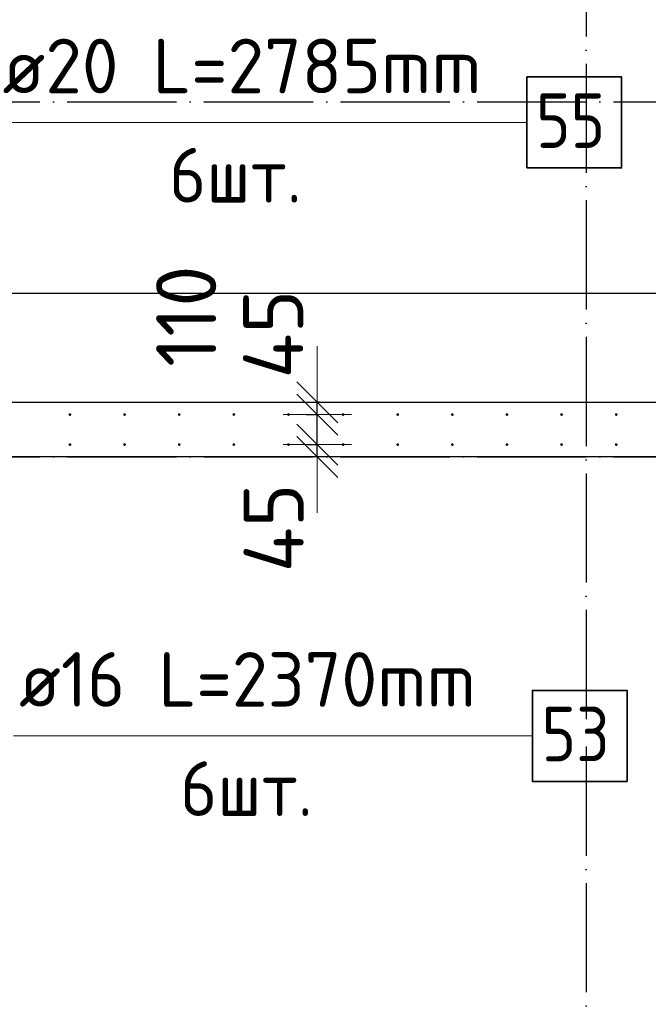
# Model space of a CAD drawing. Header units: millimetres. Extents: x 123094 to 184385, y 26948 to 48500.
# Tile 24 of 104: x 126526 to 128828, y 41895 to 45501. Entities that reach past the tile are written whole.
import ezdxf

# ---------------------------------------------------------------- set-up
doc = ezdxf.new("R2010")
doc.units = ezdxf.units.MM
doc.header["$PDMODE"] = 65
doc.linetypes.add('______11', pattern=[500, 400, -50, 0, -50])
doc.linetypes.add('______5', pattern=[1100, 800, -100, 100, -100])
for name, color, linetype, lineweight in [('Арм.стержн. Выпуски', 180, 'Continuous', 35), ('Размерная линия_ общее', 7, 'Continuous', 13), ('Стена_ общее', 7, 'Continuous', 35), ('Фундамент_ общее', 7, 'Continuous', 35)]:
    doc.layers.add(name, color=color, linetype=linetype, lineweight=lineweight)
doc.layers.add('Осевая линия_ общее', color=7, linetype='______5', lineweight=13, true_color=0xa0a0a0)
doc.styles.add('ISOCPEUR', font='ISOCPEUR')
doc.dimstyles.new('DIMSTYLE_3', dxfattribs={"dimtxt": 220, "dimasz": 250, "dimexe": 0, "dimexo": 0, "dimgap": 110, "dimtad": 2, "dimdec": 0, "dimrnd": 5, "dimzin": 12, "dimdsep": 46, "dimtxsty": 'ISOCPEUR', "dimblk1": 'ALL_ML_STRICH', "dimblk2": 'ALL_ML_STRICH', "dimsah": 1, "dimcen": 0, "dimclrd": 7, "dimclre": 256, "dimclrt": 7, "dimadec": 0, "dimazin": 0, "dimtfac": 1, "dimtdec": 0, "dimtix": 1, "dimtmove": 2, "dimatfit": 3, "dimfxl": 0, "dimtzin": 0, "dimlwd": 0, "dimlwe": -3, "dimarcsym": 0})
doc.dimstyles.new('DIMSTYLE_5', dxfattribs={"dimtxt": 220, "dimasz": 250, "dimexe": 0, "dimexo": 0, "dimgap": 110, "dimtad": 2, "dimdec": 0, "dimrnd": 5, "dimzin": 12, "dimdsep": 46, "dimtxsty": 'ISOCPEUR', "dimblk1": 'ALL_ML_STRICH', "dimblk2": 'ALL_ML_STRICH', "dimsah": 1, "dimcen": 0, "dimclrd": 7, "dimclre": 256, "dimclrt": 7, "dimadec": 0, "dimazin": 0, "dimtfac": 1, "dimtdec": 0, "dimtix": 1, "dimtmove": 2, "dimatfit": 3, "dimfxl": 0, "dimtvp": 1.2, "dimtzin": 0, "dimlwd": 0, "dimlwe": -3, "dimarcsym": 0})

# ---------------------------------------------------------------- blocks, each defined once
blk = doc.blocks.new('ALL_ML_STRICH')
at = {"color": 0, "linetype": 'ByBlock', "lineweight": -2}
for p, q in [((0, -0.5), (0, 0.5)), ((-0.3, -0.3), (0.3, 0.3)), ((-1, 0), (0.5, 0))]:
    blk.add_line(p, q, dxfattribs=at)
blk = doc.blocks.new('*D96')
at = {"layer": 'DEFPOINTS', "color": 7, "linetype": 'Continuous', "lineweight": 13, "transparency": 33554687}
for p in [(127560, 43945), (127615.4, 43900), (127654.7, 43900)]:
    blk.add_point(p, dxfattribs=at)
at = {"layer": 'Размерная линия_ общее', "color": 253, "linetype": 'Continuous', "lineweight": -2, "true_color": 0xa0a0a0, "transparency": 33554687}
for p, q in [((127580, 43945), (127615.4, 43945)), ((127634.7, 43900), (127615.4, 43900))]:
    blk.add_line(p, q, dxfattribs=at)
at = {"layer": 'Размерная линия_ общее', "color": 7, "linetype": 'Continuous', "lineweight": -2, "transparency": 33554687}
blk.add_line((127615.4, 43900), (127615.4, 43945), dxfattribs=at)
at = {"layer": 'Размерная линия_ общее', "color": 7, "linetype": 'Continuous', "lineweight": 13, "transparency": 33554687, "xscale": 250, "yscale": 250, "zscale": 250}
for p, rotation in [((127615.4, 43900), 270), ((127615.4, 43945), 90)]:
    blk.add_blockref('ALL_ML_STRICH', p, dxfattribs=dict(at, rotation=rotation))
at = {"layer": 'Размерная линия_ общее', "color": 7, "linetype": 'Continuous', "lineweight": 13, "transparency": 33554687, "insert": (127455.8, 43639.6), "char_height": 220, "width": 440, "attachment_point": 5, "rotation": 90, "style": 'ISOCPEUR'}
blk.add_mtext('\\A1;{45}', dxfattribs=at)
blk = doc.blocks.new('*D97')
at = {"layer": 'DEFPOINTS', "color": 7, "linetype": 'Continuous', "lineweight": 13, "transparency": 33554687}
for p in [(127555, 44055), (127560, 43945), (127615.4, 43945)]:
    blk.add_point(p, dxfattribs=at)
at = {"layer": 'Размерная линия_ общее', "color": 253, "linetype": 'Continuous', "lineweight": -2, "true_color": 0xa0a0a0, "transparency": 33554687}
for p, q in [((127575, 44055), (127615.4, 44055)), ((127580, 43945), (127615.4, 43945))]:
    blk.add_line(p, q, dxfattribs=at)
at = {"layer": 'Размерная линия_ общее', "color": 7, "linetype": 'Continuous', "lineweight": -2, "transparency": 33554687}
blk.add_line((127615.4, 43945), (127615.4, 44055), dxfattribs=at)
at = {"layer": 'Размерная линия_ общее', "color": 7, "linetype": 'Continuous', "lineweight": 13, "transparency": 33554687, "xscale": 250, "yscale": 250, "zscale": 250}
for p, rotation in [((127615.4, 43945), 270), ((127615.4, 44055), 90)]:
    blk.add_blockref('ALL_ML_STRICH', p, dxfattribs=dict(at, rotation=rotation))
at = {"layer": 'Размерная линия_ общее', "color": 7, "linetype": 'Continuous', "lineweight": 13, "transparency": 33554687, "insert": (127135.5, 44415.2), "char_height": 220, "width": 660, "attachment_point": 5, "rotation": 90, "style": 'ISOCPEUR'}
blk.add_mtext('\\A1;{110}', dxfattribs=at)
blk = doc.blocks.new('*D98')
at = {"layer": 'DEFPOINTS', "color": 7, "linetype": 'Continuous', "lineweight": 13, "transparency": 33554687}
for p in [(127643.8, 44100), (127555, 44055), (127615.4, 44055)]:
    blk.add_point(p, dxfattribs=at)
at = {"layer": 'Размерная линия_ общее', "color": 253, "linetype": 'Continuous', "lineweight": -2, "true_color": 0xa0a0a0, "transparency": 33554687}
for p, q in [((127623.8, 44100), (127615.4, 44100)), ((127575, 44055), (127615.4, 44055))]:
    blk.add_line(p, q, dxfattribs=at)
at = {"layer": 'Размерная линия_ общее', "color": 7, "linetype": 'Continuous', "lineweight": -2, "transparency": 33554687}
blk.add_line((127615.4, 44055), (127615.4, 44100), dxfattribs=at)
at = {"layer": 'Размерная линия_ общее', "color": 7, "linetype": 'Continuous', "lineweight": 13, "transparency": 33554687, "xscale": 250, "yscale": 250, "zscale": 250}
for p, rotation in [((127615.4, 44055), 270), ((127615.4, 44100), 90)]:
    blk.add_blockref('ALL_ML_STRICH', p, dxfattribs=dict(at, rotation=rotation))
at = {"layer": 'Размерная линия_ общее', "color": 7, "linetype": 'Continuous', "lineweight": 13, "transparency": 33554687, "insert": (127454.1, 44349.4), "char_height": 220, "width": 440, "attachment_point": 5, "rotation": 90, "style": 'ISOCPEUR'}
blk.add_mtext('\\A1;{45}', dxfattribs=at)
blk = doc.blocks.new('*D320')
at = {"layer": 'DEFPOINTS', "color": 7, "linetype": 'Continuous', "lineweight": 13, "transparency": 33554687}
for p in [(125510, 46497.3), (125510, 44055), (129710, 44055)]:
    blk.add_point(p, dxfattribs=at)
at = {"layer": 'Размерная линия_ общее', "color": 253, "linetype": 'Continuous', "lineweight": -2, "true_color": 0xa0a0a0, "transparency": 33554687}
for p, q in [((125510, 44075), (125510, 46497.3)), ((129710, 44075), (129710, 46497.3))]:
    blk.add_line(p, q, dxfattribs=at)
at = {"layer": 'Размерная линия_ общее', "color": 7, "linetype": 'Continuous', "lineweight": -2, "transparency": 33554687}
blk.add_line((125510, 46497.3), (129710, 46497.3), dxfattribs=at)
at = {"layer": 'Размерная линия_ общее', "color": 7, "linetype": 'Continuous', "lineweight": 13, "transparency": 33554687, "xscale": 250, "yscale": 250, "zscale": 250, "rotation": 180}
blk.add_blockref('ALL_ML_STRICH', (125510, 46497.3), dxfattribs=at)
at = {"layer": 'Размерная линия_ общее', "color": 7, "linetype": 'Continuous', "lineweight": 13, "transparency": 33554687, "xscale": 250, "yscale": 250, "zscale": 250}
blk.add_blockref('ALL_ML_STRICH', (129710, 46497.3), dxfattribs=at)
at = {"layer": 'Размерная линия_ общее', "color": 7, "linetype": 'Continuous', "lineweight": 13, "transparency": 33554687, "insert": (126785, 46767.3), "char_height": 220, "width": 11, "attachment_point": 1, "line_spacing_factor": 0.60241, "style": 'ISOCPEUR'}
blk.add_mtext('21х200=4200', dxfattribs=at)

msp = doc.modelspace()

# ---------------------------------------------------------------- hatches: boundary and pattern name
at = {"layer": 'Арм.стержн. Выпуски', "linetype": 'Continuous', "lineweight": 35, "transparency": 33554687}
for points in [[(126715, 44055), (126714.6, 44056.9), (126713.5, 44058.5), (126711.9, 44059.6), (126710, 44060), (126708.1, 44059.6), (126706.5, 44058.5), (126705.4, 44056.9), (126705, 44055), (126705.4, 44053.1), (126706.5, 44051.5), (126708.1, 44050.4), (126710, 44050), (126711.9, 44050.4), (126713.5, 44051.5), (126714.6, 44053.1)], [(126915, 44055), (126914.6, 44056.9), (126913.5, 44058.5), (126911.9, 44059.6), (126910, 44060), (126908.1, 44059.6), (126906.5, 44058.5), (126905.4, 44056.9), (126905, 44055), (126905.4, 44053.1), (126906.5, 44051.5), (126908.1, 44050.4), (126910, 44050), (126911.9, 44050.4), (126913.5, 44051.5), (126914.6, 44053.1)], [(127115, 44055), (127114.6, 44056.9), (127113.5, 44058.5), (127111.9, 44059.6), (127110, 44060), (127108.1, 44059.6), (127106.5, 44058.5), (127105.4, 44056.9), (127105, 44055), (127105.4, 44053.1), (127106.5, 44051.5), (127108.1, 44050.4), (127110, 44050), (127111.9, 44050.4), (127113.5, 44051.5), (127114.6, 44053.1)], [(127315, 44055), (127314.6, 44056.9), (127313.5, 44058.5), (127311.9, 44059.6), (127310, 44060), (127308.1, 44059.6), (127306.5, 44058.5), (127305.4, 44056.9), (127305, 44055), (127305.4, 44053.1), (127306.5, 44051.5), (127308.1, 44050.4), (127310, 44050), (127311.9, 44050.4), (127313.5, 44051.5), (127314.6, 44053.1)], [(127515, 44055), (127514.6, 44056.9), (127513.5, 44058.5), (127511.9, 44059.6), (127510, 44060), (127508.1, 44059.6), (127506.5, 44058.5), (127505.4, 44056.9), (127505, 44055), (127505.4, 44053.1), (127506.5, 44051.5), (127508.1, 44050.4), (127510, 44050), (127511.9, 44050.4), (127513.5, 44051.5), (127514.6, 44053.1)], [(127715, 44055), (127714.6, 44056.9), (127713.5, 44058.5), (127711.9, 44059.6), (127710, 44060), (127708.1, 44059.6), (127706.5, 44058.5), (127705.4, 44056.9), (127705, 44055), (127705.4, 44053.1), (127706.5, 44051.5), (127708.1, 44050.4), (127710, 44050), (127711.9, 44050.4), (127713.5, 44051.5), (127714.6, 44053.1)], [(127915, 44055), (127914.6, 44056.9), (127913.5, 44058.5), (127911.9, 44059.6), (127910, 44060), (127908.1, 44059.6), (127906.5, 44058.5), (127905.4, 44056.9), (127905, 44055), (127905.4, 44053.1), (127906.5, 44051.5), (127908.1, 44050.4), (127910, 44050), (127911.9, 44050.4), (127913.5, 44051.5), (127914.6, 44053.1)], [(128115, 44055), (128114.6, 44056.9), (128113.5, 44058.5), (128111.9, 44059.6), (128110, 44060), (128108.1, 44059.6), (128106.5, 44058.5), (128105.4, 44056.9), (128105, 44055), (128105.4, 44053.1), (128106.5, 44051.5), (128108.1, 44050.4), (128110, 44050), (128111.9, 44050.4), (128113.5, 44051.5), (128114.6, 44053.1)], [(128315, 44055), (128314.6, 44056.9), (128313.5, 44058.5), (128311.9, 44059.6), (128310, 44060), (128308.1, 44059.6), (128306.5, 44058.5), (128305.4, 44056.9), (128305, 44055), (128305.4, 44053.1), (128306.5, 44051.5), (128308.1, 44050.4), (128310, 44050), (128311.9, 44050.4), (128313.5, 44051.5), (128314.6, 44053.1)], [(128515, 44055), (128514.6, 44056.9), (128513.5, 44058.5), (128511.9, 44059.6), (128510, 44060), (128508.1, 44059.6), (128506.5, 44058.5), (128505.4, 44056.9), (128505, 44055), (128505.4, 44053.1), (128506.5, 44051.5), (128508.1, 44050.4), (128510, 44050), (128511.9, 44050.4), (128513.5, 44051.5), (128514.6, 44053.1)], [(128715, 44055), (128714.6, 44056.9), (128713.5, 44058.5), (128711.9, 44059.6), (128710, 44060), (128708.1, 44059.6), (128706.5, 44058.5), (128705.4, 44056.9), (128705, 44055), (128705.4, 44053.1), (128706.5, 44051.5), (128708.1, 44050.4), (128710, 44050), (128711.9, 44050.4), (128713.5, 44051.5), (128714.6, 44053.1)], [(126715, 43945), (126714.6, 43946.9), (126713.5, 43948.5), (126711.9, 43949.6), (126710, 43950), (126708.1, 43949.6), (126706.5, 43948.5), (126705.4, 43946.9), (126705, 43945), (126705.4, 43943.1), (126706.5, 43941.5), (126708.1, 43940.4), (126710, 43940), (126711.9, 43940.4), (126713.5, 43941.5), (126714.6, 43943.1)], [(126915, 43945), (126914.6, 43946.9), (126913.5, 43948.5), (126911.9, 43949.6), (126910, 43950), (126908.1, 43949.6), (126906.5, 43948.5), (126905.4, 43946.9), (126905, 43945), (126905.4, 43943.1), (126906.5, 43941.5), (126908.1, 43940.4), (126910, 43940), (126911.9, 43940.4), (126913.5, 43941.5), (126914.6, 43943.1)], [(127115, 43945), (127114.6, 43946.9), (127113.5, 43948.5), (127111.9, 43949.6), (127110, 43950), (127108.1, 43949.6), (127106.5, 43948.5), (127105.4, 43946.9), (127105, 43945), (127105.4, 43943.1), (127106.5, 43941.5), (127108.1, 43940.4), (127110, 43940), (127111.9, 43940.4), (127113.5, 43941.5), (127114.6, 43943.1)], [(127315, 43945), (127314.6, 43946.9), (127313.5, 43948.5), (127311.9, 43949.6), (127310, 43950), (127308.1, 43949.6), (127306.5, 43948.5), (127305.4, 43946.9), (127305, 43945), (127305.4, 43943.1), (127306.5, 43941.5), (127308.1, 43940.4), (127310, 43940), (127311.9, 43940.4), (127313.5, 43941.5), (127314.6, 43943.1)], [(127515, 43945), (127514.6, 43946.9), (127513.5, 43948.5), (127511.9, 43949.6), (127510, 43950), (127508.1, 43949.6), (127506.5, 43948.5), (127505.4, 43946.9), (127505, 43945), (127505.4, 43943.1), (127506.5, 43941.5), (127508.1, 43940.4), (127510, 43940), (127511.9, 43940.4), (127513.5, 43941.5), (127514.6, 43943.1)], [(127715, 43945), (127714.6, 43946.9), (127713.5, 43948.5), (127711.9, 43949.6), (127710, 43950), (127708.1, 43949.6), (127706.5, 43948.5), (127705.4, 43946.9), (127705, 43945), (127705.4, 43943.1), (127706.5, 43941.5), (127708.1, 43940.4), (127710, 43940), (127711.9, 43940.4), (127713.5, 43941.5), (127714.6, 43943.1)], [(127915, 43945), (127914.6, 43946.9), (127913.5, 43948.5), (127911.9, 43949.6), (127910, 43950), (127908.1, 43949.6), (127906.5, 43948.5), (127905.4, 43946.9), (127905, 43945), (127905.4, 43943.1), (127906.5, 43941.5), (127908.1, 43940.4), (127910, 43940), (127911.9, 43940.4), (127913.5, 43941.5), (127914.6, 43943.1)], [(128115, 43945), (128114.6, 43946.9), (128113.5, 43948.5), (128111.9, 43949.6), (128110, 43950), (128108.1, 43949.6), (128106.5, 43948.5), (128105.4, 43946.9), (128105, 43945), (128105.4, 43943.1), (128106.5, 43941.5), (128108.1, 43940.4), (128110, 43940), (128111.9, 43940.4), (128113.5, 43941.5), (128114.6, 43943.1)], [(128315, 43945), (128314.6, 43946.9), (128313.5, 43948.5), (128311.9, 43949.6), (128310, 43950), (128308.1, 43949.6), (128306.5, 43948.5), (128305.4, 43946.9), (128305, 43945), (128305.4, 43943.1), (128306.5, 43941.5), (128308.1, 43940.4), (128310, 43940), (128311.9, 43940.4), (128313.5, 43941.5), (128314.6, 43943.1)], [(128515, 43945), (128514.6, 43946.9), (128513.5, 43948.5), (128511.9, 43949.6), (128510, 43950), (128508.1, 43949.6), (128506.5, 43948.5), (128505.4, 43946.9), (128505, 43945), (128505.4, 43943.1), (128506.5, 43941.5), (128508.1, 43940.4), (128510, 43940), (128511.9, 43940.4), (128513.5, 43941.5), (128514.6, 43943.1)], [(128715, 43945), (128714.6, 43946.9), (128713.5, 43948.5), (128711.9, 43949.6), (128710, 43950), (128708.1, 43949.6), (128706.5, 43948.5), (128705.4, 43946.9), (128705, 43945), (128705.4, 43943.1), (128706.5, 43941.5), (128708.1, 43940.4), (128710, 43940), (128711.9, 43940.4), (128713.5, 43941.5), (128714.6, 43943.1)]]:
    msp.add_hatch(color=4, dxfattribs=at).paths.add_polyline_path(points)

# ---------------------------------------------------------------- linework, layer by layer
at = {"layer": 'Арм.стержн. Выпуски', "color": 7, "linetype": 'Continuous', "lineweight": 13, "transparency": 33554687}
for p, q in [((126443.1, 45124.6), (128383.1, 45124.6)), ((126503.4, 42878.3), (128403.4, 42878.3))]:
    msp.add_line(p, q, dxfattribs=at)
at = {"layer": 'Арм.стержн. Выпуски', "color": 7, "linetype": 'Continuous', "lineweight": 35, "transparency": 33554687}
for points in [[(128383.1, 44958), (128729.7, 44958), (128729.7, 45291.3), (128383.1, 45291.3), (128383.1, 44958)], [(128403.4, 42711.6), (128750, 42711.6), (128750, 43045), (128403.4, 43045), (128403.4, 42711.6)]]:
    msp.add_lwpolyline(points, dxfattribs=at)
at = {"layer": 'Осевая линия_ общее', "color": 253, "linetype": '______11', "lineweight": -3, "true_color": 0xa0a0a0, "transparency": 33554687}
for p, q in [((128600, 46340), (128600, 27662.1)), ((125200, 45200), (169325.4, 45200)), ((125200, 43900), (169325.4, 43900))]:
    msp.add_line(p, q, dxfattribs=at)
at = {"layer": 'Стена_ общее', "color": 7, "linetype": 'Continuous', "lineweight": 25, "transparency": 33554687}
for p, q in [((125200, 44100), (131790, 44100)), ((125200, 44100), (131790, 44100)), ((131790, 43900), (125400, 43900)), ((131790, 43900), (125400, 43900))]:
    msp.add_line(p, q, dxfattribs=at)
at = {"layer": 'Фундамент_ общее', "color": 7, "lineweight": 25, "transparency": 33554687}
msp.add_line((125200, 44500), (131390, 44500), dxfattribs=at)
at = {"layer": 'Фундамент_ общее', "color": 7, "linetype": 'Continuous', "lineweight": 25, "transparency": 33554687}
msp.add_line((125200, 44500), (131390, 44500), dxfattribs=at)

# ---------------------------------------------------------------- texts
at = {"layer": 'Арм.стержн. Выпуски', "color": 7, "linetype": 'Continuous', "lineweight": 25, "transparency": 33554687, "char_height": 200, "attachment_point": 7, "style": 'ISOCPEUR'}
for s, insert, width in [('\\W0.98;ø20 L=2785mm ', (126463.1, 45231.3), 1996.963), ('\\W0.87;55', (128416.4, 45031.3), 367.208), ('\\W0.94;6шт. ', (127073.1, 44831.3), 774.191), ('\\W0.96;ø16 L=2370mm ', (126523.4, 42985), 1955.018), ('\\W0.87;53', (128436.7, 42785), 367.208), ('\\W0.94;6шт. ', (127113.4, 42585), 774.191)]:
    msp.add_mtext(s, dxfattribs=dict(at, insert=insert, width=width))

# ---------------------------------------------------------------- dimensions: what is measured, and where the dimension line sits
at = {"layer": 'Размерная линия_ общее', "color": 7, "linetype": 'Continuous', "lineweight": 13, "transparency": 33554687}
dim = msp.add_linear_dim(base=(129710, 46497.3), p1=(125510, 44075), p2=(129710, 44075), text='21х200=4200', dimstyle='DIMSTYLE_3', override={"dimpost": '<>', "dimclrd": 7, "dimclre": 253, "dimclrt": 7, "dimlwd": 0, "dimlwe": 65533}, dxfattribs=at)
dim.commit()
dim.dimension.update_dxf_attribs({"geometry": '*D320', "text_midpoint": (127610, 46607.3), "dimtype": 160})
for base, p1, p2, picture, middle in [((127615.4, 44055), (127580, 43945), (127575, 44055), '*D97', (127135.5, 44415.2)), ((127615.4, 44100), (127575, 44055), (127623.8, 44100), '*D98', (127454.1, 44349.4)), ((127615.4, 43945), (127634.7, 43900), (127580, 43945), '*D96', (127455.8, 43639.6))]:
    dim = msp.add_linear_dim(base=base, p1=p1, p2=p2, angle=90, dimstyle='DIMSTYLE_5', override={"dimpost": '<>', "dimclrd": 7, "dimclre": 253, "dimclrt": 7, "dimlwd": 0, "dimlwe": 65533}, dxfattribs=at)
    dim.commit()
    dim.dimension.update_dxf_attribs({"geometry": picture, "text_midpoint": middle, "dimtype": 160})

doc.saveas('drawing.dxf')
